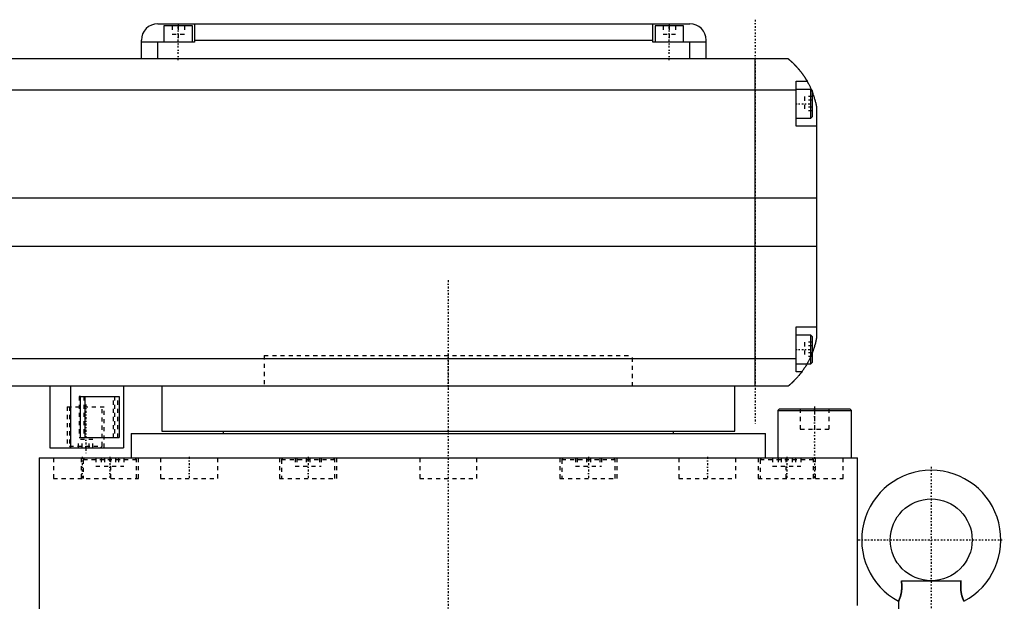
# Model space of a CAD drawing. Extents: x -706 to 186, y -1 to 900.
# Tile 5 of 5: x -105 to 136, y 328 to 470. Entities that reach past the tile are written whole.
import ezdxf

# ---------------------------------------------------------------- set-up
doc = ezdxf.new("R2010")
doc.units = 0
doc.linetypes.add('CENTER', pattern=[1.5, 0.45, -0.5, 0.05, -0.5])
doc.linetypes.add('DASHED', pattern=[2, 1, -1])
for name, color, linetype in [('AM_0', 7, 'CONTINUOUS'), ('AM_3', 7, 'DASHED'), ('AM_7', 7, 'CENTER')]:
    doc.layers.add(name, color=color, linetype=linetype)

msp = doc.modelspace()

# ---------------------------------------------------------------- linework, layer by layer
at = {"layer": 'AM_0', "color": 7, "linetype": 'CONTINUOUS'}
for p, q in [((-71, 469), (59, 469)), ((-69.5, 468.5), (-69.5, 464.5)), ((-62.5, 468.5), (-69.5, 468.5)), ((-66, 469), (-66, 468.5)), ((-62.5, 464.5), (-62.5, 468.5)), ((-62, 469), (-62, 464.5)), ((50, 464.5), (50, 469)), ((50.5, 468.5), (50.5, 464.5)), ((57.5, 468.5), (50.5, 468.5)), ((54, 469), (54, 468.5)), ((57.5, 464.5), (57.5, 468.5)), ((-75, 460.5), (-75, 465)), ((-62, 464.5), (-75, 464.5)), ((-71, 460.5), (-71, 464.5)), ((-62, 465), (50, 465)), ((63, 464.5), (50, 464.5)), ((59, 460.5), (59, 464.5)), ((63, 460.5), (63, 465)), ((-317, 460.5), (83, 460.5)), ((75, 380.5), (75, 460.5)), ((85, 444), (85, 455)), ((85, 455), (87.65, 455)), ((85, 452.8), (-319, 452.8)), ((88.6, 453), (85, 453)), ((89, 452.6), (88.6, 453)), ((88.6, 446), (88.6, 453)), ((89, 446.4), (89, 452.6)), ((90, 448.5), (90, 392.5)), ((85, 446), (88.6, 446)), ((88.6, 446), (89, 446.4)), ((90, 444), (85, 444)), ((90, 426.46), (-324, 426.46)), ((90, 414.6), (-324, 414.6)), ((85, 384), (85, 395)), ((85, 395), (90, 395)), ((88.6, 393), (85, 393)), ((89, 392.6), (88.6, 393)), ((88.6, 386), (88.6, 393)), ((89, 386.4), (89, 392.6)), ((85, 387.22), (-319, 387.22)), ((85, 386), (88.6, 386)), ((88.6, 386), (89, 386.4)), ((86.34, 384), (85, 384)), ((83, 380.5), (-317, 380.5)), ((-97.35, 380.5), (-97.35, 365.5)), ((-92.35, 380.5), (-92.35, 365.5)), ((-79.35, 380.5), (-79.35, 365.5)), ((-70, 380.5), (-70, 369.5)), ((70, 369.5), (70, 380.5)), ((-89.85, 378), (-80.42, 378)), ((-89.85, 368), (-89.85, 378)), ((-88.74, 368), (-88.74, 378)), ((-80.42, 378), (-80.42, 368)), ((80.9, 375), (80.5, 374.6)), ((80.5, 374.6), (80.5, 363)), ((80.5, 374.6), (98.5, 374.6)), ((80.9, 375), (98.1, 375)), ((98.5, 374.6), (98.1, 375)), ((98.5, 363), (98.5, 374.6)), ((-77.5, 369), (-77.5, 363)), ((-77.5, 369), (77.5, 369)), ((-70, 369.5), (70, 369.5)), ((-55, 369.5), (-55, 369)), ((55, 369), (55, 369.5)), ((77.5, 363), (77.5, 369)), ((-89.85, 368), (-80.42, 368)), ((-97.35, 365.5), (-79.35, 365.5)), ((-100, 363), (-100, 169.7)), ((-100, 363), (100, 363)), ((100, 327), (100, 363)), ((110.72, 333), (125.28, 333)), ((110, 328), (110, 326))]:
    msp.add_line(p, q, dxfattribs=at)
for points in [[(83, 460.5, 0), (83, 460.5, 0), (83, 460.5, 0), (83, 460.5, 0), (83.01, 460.5, 0), (83.01, 460.49, 0), (83.01, 460.49, 0), (83.02, 460.49, 0), (83.02, 460.48, 0), (83.03, 460.47, 0), (83.04, 460.47, 0), (83.05, 460.46, 0), (83.05, 460.46, 0), (83.06, 460.45, 0), (83.08, 460.44, 0), (83.09, 460.42, 0), (83.11, 460.41, 0), (83.12, 460.4, 0), (83.13, 460.39, 0), (83.14, 460.38, 0), (83.16, 460.37, 0), (83.18, 460.35, 0), (83.19, 460.34, 0), (83.2, 460.33, 0), (83.23, 460.31, 0), (83.25, 460.29, 0), (83.27, 460.28, 0), (83.28, 460.27, 0), (83.3, 460.24, 0), (83.33, 460.22, 0), (83.36, 460.2, 0), (83.39, 460.17, 0), (83.42, 460.14, 0), (83.44, 460.13, 0), (83.46, 460.11, 0), (83.49, 460.08, 0), (83.52, 460.05, 0), (83.56, 460.02, 0), (83.6, 459.99, 0), (83.63, 459.96, 0), (83.65, 459.94, 0), (83.67, 459.92, 0), (83.71, 459.89, 0), (83.75, 459.85, 0), (83.79, 459.81, 0), (83.83, 459.77, 0), (83.88, 459.74, 0), (83.9, 459.72, 0), (83.92, 459.69, 0), (83.96, 459.65, 0), (84.01, 459.61, 0), (84.06, 459.57, 0), (84.1, 459.52, 0), (84.15, 459.48, 0), (84.17, 459.46, 0), (84.2, 459.43, 0), (84.25, 459.39, 0), (84.29, 459.34, 0), (84.34, 459.29, 0), (84.39, 459.24, 0), (84.44, 459.19, 0), (84.47, 459.17, 0), (84.49, 459.14, 0), (84.54, 459.09, 0), (84.6, 459.04, 0), (84.62, 459.01, 0), (84.65, 458.98, 0), (84.7, 458.93, 0), (84.75, 458.87, 0), (84.78, 458.85, 0), (84.81, 458.82, 0), (84.86, 458.76, 0), (84.91, 458.71, 0), (84.97, 458.65, 0), (85.02, 458.59, 0), (85.07, 458.53, 0), (85.1, 458.5, 0), (85.13, 458.47, 0), (85.18, 458.41, 0), (85.24, 458.35, 0), (85.29, 458.28, 0), (85.35, 458.22, 0), (85.41, 458.16, 0), (85.43, 458.12, 0), (85.46, 458.09, 0), (85.52, 458.02, 0), (85.58, 457.96, 0), (85.63, 457.89, 0), (85.69, 457.82, 0), (85.75, 457.75, 0), (85.78, 457.72, 0), (85.81, 457.68, 0), (85.86, 457.61, 0), (85.92, 457.54, 0), (85.98, 457.46, 0), (86.04, 457.39, 0), (86.1, 457.32, 0), (86.13, 457.28, 0), (86.15, 457.24, 0), (86.21, 457.16, 0), (86.27, 457.09, 0), (86.33, 457.01, 0), (86.39, 456.93, 0), (86.45, 456.85, 0), (86.48, 456.81, 0), (86.51, 456.77, 0), (86.56, 456.69, 0), (86.62, 456.61, 0), (86.65, 456.57, 0), (86.68, 456.52, 0), (86.74, 456.44, 0), (86.8, 456.36, 0), (86.83, 456.32, 0), (86.85, 456.27, 0), (86.91, 456.19, 0), (86.97, 456.1, 0), (87.02, 456.02, 0), (87.08, 455.93, 0), (87.14, 455.84, 0), (87.16, 455.8, 0), (87.19, 455.76, 0), (87.25, 455.67, 0), (87.3, 455.58, 0), (87.49, 455.27, 0), (87.65, 455, 0)], [(87.65, 455, 0), (87.65, 455, 0), (87.66, 454.98, 0), (87.67, 454.96, 0), (87.68, 454.94, 0), (87.7, 454.91, 0), (87.73, 454.86, 0), (87.77, 454.79, 0), (87.82, 454.7, 0), (87.87, 454.6, 0), (87.93, 454.49, 0), (87.96, 454.43, 0), (88, 454.36, 0), (88.07, 454.23, 0), (88.14, 454.08, 0), (88.22, 453.92, 0), (88.31, 453.76, 0), (88.39, 453.58, 0), (88.43, 453.49, 0), (88.47, 453.4, 0), (88.56, 453.21, 0), (88.65, 453.01, 0), (88.69, 452.91, 0)], [(89, 452.14, 0), (89.03, 452.05, 0), (89.1, 451.86, 0), (89.17, 451.67, 0), (89.21, 451.57, 0), (89.24, 451.48, 0), (89.31, 451.28, 0), (89.37, 451.08, 0), (89.43, 450.87, 0), (89.49, 450.67, 0), (89.55, 450.46, 0), (89.58, 450.36, 0), (89.61, 450.26, 0), (89.66, 450.05, 0), (89.72, 449.85, 0), (89.77, 449.64, 0), (89.81, 449.44, 0), (89.86, 449.23, 0), (89.88, 449.13, 0), (89.9, 449.03, 0), (89.94, 448.82, 0), (89.98, 448.61, 0), (90, 448.5, 0)], [(90, 392.5, 0), (89.98, 392.41, 0), (89.95, 392.22, 0), (89.91, 392.03, 0), (89.89, 391.93, 0), (89.87, 391.83, 0), (89.83, 391.63, 0), (89.78, 391.43, 0), (89.73, 391.22, 0), (89.68, 391.01, 0), (89.63, 390.8, 0), (89.6, 390.7, 0), (89.57, 390.59, 0), (89.51, 390.39, 0), (89.45, 390.18, 0), (89.38, 389.97, 0), (89.32, 389.76, 0), (89.25, 389.56, 0), (89.22, 389.46, 0), (89.18, 389.36, 0), (89.11, 389.16, 0), (89.04, 388.96, 0), (89, 388.86, 0)], [(87.65, 386, 0), (87.59, 385.9, 0), (87.48, 385.71, 0), (87.37, 385.53, 0), (87.32, 385.45, 0), (87.27, 385.36, 0), (87.16, 385.2, 0), (87.06, 385.04, 0), (86.96, 384.89, 0), (86.87, 384.75, 0), (86.78, 384.62, 0), (86.74, 384.56, 0), (86.7, 384.5, 0), (86.62, 384.39, 0), (86.55, 384.29, 0), (86.49, 384.21, 0), (86.44, 384.14, 0), (86.4, 384.08, 0), (86.38, 384.06, 0), (86.37, 384.04, 0), (86.35, 384.02, 0), (86.34, 384, 0), (86.34, 384, 0)], [(86.34, 384, 0), (86.2, 383.81, 0), (85.92, 383.45, 0), (85.64, 383.11, 0), (85.5, 382.95, 0), (85.36, 382.79, 0), (85.1, 382.49, 0), (84.84, 382.22, 0), (84.59, 381.96, 0), (84.45, 381.81, 0), (84.41, 381.77, 0), (84.37, 381.73, 0), (84.35, 381.71, 0), (84.33, 381.69, 0), (84.29, 381.66, 0), (84.25, 381.62, 0), (84.21, 381.58, 0), (84.17, 381.55, 0), (84.14, 381.51, 0), (84.12, 381.49, 0), (84.1, 381.47, 0), (84.06, 381.44, 0), (84.03, 381.4, 0), (84.01, 381.39, 0), (83.99, 381.37, 0), (83.96, 381.34, 0), (83.92, 381.31, 0), (83.9, 381.29, 0), (83.89, 381.27, 0), (83.85, 381.24, 0), (83.82, 381.21, 0), (83.79, 381.18, 0), (83.75, 381.15, 0), (83.72, 381.12, 0), (83.71, 381.11, 0), (83.69, 381.09, 0), (83.66, 381.07, 0), (83.63, 381.04, 0), (83.6, 381.01, 0), (83.57, 380.99, 0), (83.54, 380.96, 0), (83.53, 380.95, 0), (83.52, 380.94, 0), (83.49, 380.91, 0), (83.46, 380.89, 0), (83.44, 380.87, 0), (83.41, 380.85, 0), (83.39, 380.83, 0), (83.38, 380.82, 0), (83.37, 380.81, 0), (83.34, 380.79, 0), (83.32, 380.77, 0), (83.3, 380.75, 0), (83.28, 380.73, 0), (83.26, 380.72, 0), (83.25, 380.71, 0), (83.24, 380.7, 0), (83.22, 380.69, 0), (83.2, 380.67, 0), (83.19, 380.66, 0), (83.17, 380.64, 0), (83.16, 380.63, 0), (83.15, 380.62, 0), (83.14, 380.62, 0), (83.13, 380.61, 0), (83.11, 380.59, 0), (83.11, 380.59, 0), (83.1, 380.58, 0), (83.09, 380.57, 0), (83.08, 380.57, 0), (83.07, 380.56, 0), (83.07, 380.56, 0), (83.06, 380.55, 0), (83.05, 380.54, 0), (83.04, 380.54, 0), (83.04, 380.53, 0), (83.03, 380.52, 0), (83.03, 380.52, 0), (83.02, 380.52, 0), (83.02, 380.51, 0), (83.01, 380.51, 0), (83, 380.5, 0), (83, 380.5, 0)], [(110.72, 333, 0), (110.74, 332.81, 0), (110.76, 332.58, 0), (110.77, 332.51, 0), (110.77, 332.45, 0), (110.77, 332.42, 0), (110.78, 332.38, 0), (110.78, 332.32, 0), (110.78, 332.25, 0), (110.79, 332.18, 0), (110.79, 332.12, 0), (110.8, 332.05, 0), (110.8, 332.02, 0), (110.8, 331.99, 0), (110.8, 331.92, 0), (110.8, 331.85, 0), (110.8, 331.82, 0), (110.8, 331.79, 0), (110.81, 331.72, 0), (110.81, 331.65, 0), (110.81, 331.62, 0), (110.81, 331.59, 0), (110.81, 331.52, 0), (110.81, 331.45, 0), (110.8, 331.39, 0), (110.8, 331.32, 0), (110.8, 331.26, 0), (110.8, 331.22, 0), (110.8, 331.19, 0), (110.8, 331.12, 0), (110.79, 331.06, 0), (110.79, 330.99, 0), (110.78, 330.93, 0), (110.78, 330.86, 0), (110.78, 330.83, 0), (110.77, 330.8, 0), (110.77, 330.73, 0), (110.76, 330.67, 0), (110.76, 330.61, 0), (110.75, 330.54, 0), (110.74, 330.48, 0), (110.74, 330.45, 0), (110.73, 330.42, 0), (110.72, 330.35, 0), (110.72, 330.29, 0), (110.71, 330.23, 0), (110.7, 330.17, 0), (110.69, 330.11, 0), (110.68, 330.08, 0), (110.68, 330.05, 0), (110.66, 329.99, 0), (110.65, 329.93, 0), (110.64, 329.87, 0), (110.63, 329.81, 0), (110.62, 329.76, 0), (110.61, 329.73, 0), (110.6, 329.7, 0), (110.59, 329.64, 0), (110.58, 329.59, 0), (110.57, 329.56, 0), (110.56, 329.53, 0), (110.55, 329.48, 0), (110.54, 329.43, 0), (110.53, 329.4, 0), (110.52, 329.37, 0), (110.51, 329.32, 0), (110.49, 329.27, 0), (110.48, 329.22, 0), (110.46, 329.17, 0), (110.45, 329.12, 0), (110.44, 329.1, 0), (110.43, 329.08, 0), (110.42, 329.03, 0), (110.4, 328.99, 0), (110.39, 328.94, 0), (110.37, 328.9, 0), (110.36, 328.85, 0), (110.35, 328.83, 0), (110.34, 328.81, 0), (110.33, 328.77, 0), (110.31, 328.73, 0), (110.3, 328.69, 0), (110.28, 328.66, 0), (110.27, 328.62, 0), (110.26, 328.6, 0), (110.26, 328.58, 0), (110.24, 328.55, 0), (110.23, 328.51, 0), (110.22, 328.48, 0), (110.2, 328.45, 0), (110.19, 328.42, 0), (110.18, 328.4, 0), (110.18, 328.39, 0), (110.17, 328.36, 0), (110.15, 328.33, 0), (110.14, 328.31, 0), (110.13, 328.28, 0), (110.12, 328.26, 0), (110.11, 328.25, 0), (110.11, 328.23, 0), (110.1, 328.21, 0), (110.09, 328.19, 0), (110.09, 328.18, 0), (110.08, 328.17, 0), (110.07, 328.15, 0), (110.06, 328.13, 0), (110.06, 328.13, 0), (110.06, 328.12, 0), (110.05, 328.1, 0), (110.04, 328.09, 0), (110.04, 328.07, 0), (110.03, 328.06, 0), (110.02, 328.05, 0), (110.02, 328.05, 0), (110.02, 328.04, 0), (110.02, 328.03, 0), (110.01, 328.02, 0), (110.01, 328.02, 0), (110.01, 328.01, 0), (110, 328.01, 0), (110, 328.01, 0), (110, 328, 0), (110, 328, 0), (110, 328, 0), (110, 328, 0)], [(110.72, 333, 0), (110.74, 332.81, 0), (110.76, 332.58, 0), (110.77, 332.51, 0), (110.77, 332.45, 0), (110.77, 332.42, 0), (110.78, 332.38, 0), (110.78, 332.32, 0), (110.78, 332.25, 0), (110.79, 332.18, 0), (110.79, 332.12, 0), (110.8, 332.05, 0), (110.8, 332.02, 0), (110.8, 331.99, 0), (110.8, 331.92, 0), (110.8, 331.85, 0), (110.8, 331.82, 0), (110.8, 331.79, 0), (110.81, 331.72, 0), (110.81, 331.65, 0), (110.81, 331.62, 0), (110.81, 331.59, 0), (110.81, 331.52, 0), (110.81, 331.45, 0), (110.8, 331.39, 0), (110.8, 331.32, 0), (110.8, 331.26, 0), (110.8, 331.22, 0), (110.8, 331.19, 0), (110.8, 331.12, 0), (110.79, 331.06, 0), (110.79, 330.99, 0), (110.78, 330.93, 0), (110.78, 330.86, 0), (110.78, 330.83, 0), (110.77, 330.8, 0), (110.77, 330.73, 0), (110.76, 330.67, 0), (110.76, 330.61, 0), (110.75, 330.54, 0), (110.74, 330.48, 0), (110.74, 330.45, 0), (110.73, 330.42, 0), (110.72, 330.35, 0), (110.72, 330.29, 0), (110.71, 330.23, 0), (110.7, 330.17, 0), (110.69, 330.11, 0), (110.68, 330.08, 0), (110.68, 330.05, 0), (110.66, 329.99, 0), (110.65, 329.93, 0), (110.64, 329.87, 0), (110.63, 329.81, 0), (110.62, 329.76, 0), (110.61, 329.73, 0), (110.6, 329.7, 0), (110.59, 329.64, 0), (110.58, 329.59, 0), (110.57, 329.56, 0), (110.56, 329.53, 0), (110.55, 329.48, 0), (110.54, 329.43, 0), (110.53, 329.4, 0), (110.52, 329.37, 0), (110.51, 329.32, 0), (110.49, 329.27, 0), (110.48, 329.22, 0), (110.46, 329.17, 0), (110.45, 329.12, 0), (110.44, 329.1, 0), (110.43, 329.08, 0), (110.42, 329.03, 0), (110.4, 328.99, 0), (110.39, 328.94, 0), (110.37, 328.9, 0), (110.36, 328.85, 0), (110.35, 328.83, 0), (110.34, 328.81, 0), (110.33, 328.77, 0), (110.31, 328.73, 0), (110.3, 328.69, 0), (110.28, 328.66, 0), (110.27, 328.62, 0), (110.26, 328.6, 0), (110.26, 328.58, 0), (110.24, 328.55, 0), (110.23, 328.51, 0), (110.22, 328.48, 0), (110.2, 328.45, 0), (110.19, 328.42, 0), (110.18, 328.4, 0), (110.18, 328.39, 0), (110.17, 328.36, 0), (110.15, 328.33, 0), (110.14, 328.31, 0), (110.13, 328.28, 0), (110.12, 328.26, 0), (110.11, 328.25, 0), (110.11, 328.23, 0), (110.1, 328.21, 0), (110.09, 328.19, 0), (110.09, 328.18, 0), (110.08, 328.17, 0), (110.07, 328.15, 0), (110.06, 328.13, 0), (110.06, 328.13, 0), (110.06, 328.12, 0), (110.05, 328.1, 0), (110.04, 328.09, 0), (110.04, 328.07, 0), (110.03, 328.06, 0), (110.02, 328.05, 0), (110.02, 328.05, 0), (110.02, 328.04, 0), (110.02, 328.03, 0), (110.01, 328.02, 0), (110.01, 328.02, 0), (110.01, 328.01, 0), (110, 328.01, 0), (110, 328.01, 0), (110, 328, 0), (110, 328, 0), (110, 328, 0), (110, 328, 0)], [(126, 328, 0), (126, 328, 0), (126, 328, 0), (126, 328, 0), (126, 328.01, 0), (126, 328.01, 0), (125.99, 328.01, 0), (125.99, 328.02, 0), (125.99, 328.02, 0), (125.98, 328.03, 0), (125.98, 328.04, 0), (125.98, 328.05, 0), (125.98, 328.05, 0), (125.97, 328.06, 0), (125.96, 328.07, 0), (125.96, 328.09, 0), (125.95, 328.1, 0), (125.94, 328.12, 0), (125.94, 328.13, 0), (125.94, 328.13, 0), (125.93, 328.15, 0), (125.92, 328.17, 0), (125.91, 328.18, 0), (125.91, 328.19, 0), (125.9, 328.21, 0), (125.89, 328.23, 0), (125.89, 328.25, 0), (125.88, 328.26, 0), (125.87, 328.28, 0), (125.86, 328.31, 0), (125.85, 328.33, 0), (125.83, 328.36, 0), (125.82, 328.39, 0), (125.82, 328.4, 0), (125.81, 328.42, 0), (125.8, 328.45, 0), (125.78, 328.48, 0), (125.77, 328.51, 0), (125.76, 328.55, 0), (125.74, 328.58, 0), (125.74, 328.6, 0), (125.73, 328.62, 0), (125.72, 328.66, 0), (125.7, 328.69, 0), (125.69, 328.73, 0), (125.67, 328.77, 0), (125.66, 328.81, 0), (125.65, 328.83, 0), (125.64, 328.85, 0), (125.63, 328.9, 0), (125.61, 328.94, 0), (125.6, 328.99, 0), (125.58, 329.03, 0), (125.57, 329.08, 0), (125.56, 329.1, 0), (125.55, 329.12, 0), (125.54, 329.17, 0), (125.52, 329.22, 0), (125.51, 329.27, 0), (125.49, 329.32, 0), (125.48, 329.37, 0), (125.47, 329.4, 0), (125.46, 329.43, 0), (125.45, 329.48, 0), (125.44, 329.53, 0), (125.43, 329.56, 0), (125.42, 329.59, 0), (125.41, 329.64, 0), (125.4, 329.7, 0), (125.39, 329.73, 0), (125.38, 329.75, 0), (125.37, 329.81, 0), (125.36, 329.87, 0), (125.35, 329.93, 0), (125.34, 329.99, 0), (125.32, 330.05, 0), (125.32, 330.08, 0), (125.31, 330.11, 0), (125.3, 330.17, 0), (125.29, 330.23, 0), (125.28, 330.29, 0), (125.28, 330.35, 0), (125.27, 330.42, 0), (125.26, 330.45, 0), (125.26, 330.48, 0), (125.25, 330.54, 0), (125.24, 330.61, 0), (125.24, 330.67, 0), (125.23, 330.73, 0), (125.23, 330.8, 0), (125.22, 330.83, 0), (125.22, 330.86, 0), (125.22, 330.93, 0), (125.21, 330.99, 0), (125.21, 331.06, 0), (125.2, 331.12, 0), (125.2, 331.19, 0), (125.2, 331.22, 0), (125.2, 331.26, 0), (125.2, 331.32, 0), (125.2, 331.39, 0), (125.19, 331.46, 0), (125.19, 331.52, 0), (125.19, 331.59, 0), (125.19, 331.62, 0), (125.19, 331.65, 0), (125.19, 331.72, 0), (125.2, 331.79, 0), (125.2, 331.82, 0), (125.2, 331.85, 0), (125.2, 331.92, 0), (125.2, 331.99, 0), (125.2, 332.02, 0), (125.2, 332.05, 0), (125.21, 332.12, 0), (125.21, 332.19, 0), (125.22, 332.25, 0), (125.22, 332.32, 0), (125.22, 332.38, 0), (125.23, 332.42, 0), (125.23, 332.45, 0), (125.23, 332.51, 0), (125.24, 332.58, 0), (125.26, 332.81, 0), (125.28, 333, 0)]]:
    msp.add_polyline3d(points, dxfattribs=at)
msp.add_circle((118, 343), 10, dxfattribs=at)
for centre, radius, start, end in [((-71, 465), 4, 90, 180), ((59, 465), 4, 0, 90), ((118, 343), 17, 298.0725, 241.9275)]:
    msp.add_arc(centre, radius, start, end, dxfattribs=at)
at = {"layer": 'AM_3', "color": 6, "linetype": 'DASHED'}
for p, q in [((-67.5, 468.5), (-67.5, 466.5)), ((-66, 468.5), (-66, 464.5)), ((-64.5, 468.5), (-64.5, 466.5)), ((52.5, 468.5), (52.5, 466.5)), ((54, 468.5), (54, 464.5)), ((55.5, 468.5), (55.5, 466.5)), ((-67.5, 466.5), (-64.5, 466.5)), ((52.5, 466.5), (55.5, 466.5)), ((87, 451.23), (87, 447.77)), ((89, 451.23), (87, 451.23)), ((89, 450.37), (87, 450.37)), ((89, 448.63), (87, 448.63)), ((89, 447.77), (87, 447.77)), ((87, 391.23), (87, 387.77)), ((89, 391.23), (87, 391.23)), ((89, 390.37), (87, 390.37)), ((-45, 388), (-45, 380.5)), ((-45, 388), (45, 388)), ((-45, 388), (-45, 380.5)), ((-45, 388), (45, 388)), ((45, 380.5), (45, 388)), ((45, 380.5), (45, 388)), ((89, 388.63), (87, 388.63)), ((89, 387.77), (87, 387.77)), ((-90.17, 378), (-90.17, 368)), ((-89.85, 378), (-90.17, 378)), ((-89.06, 378), (-89.06, 368)), ((-81.85, 368), (-81.85, 378)), ((-81.53, 378), (-81.53, 368)), ((-80.74, 368), (-80.74, 378)), ((-93.1, 375.5), (-93.1, 365.5)), ((-93.1, 375.5), (-84.1, 375.5)), ((-92.6, 375.5), (-92.6, 365.9)), ((-84.6, 365.9), (-84.6, 375.5)), ((-84.1, 365.5), (-84.1, 375.5)), ((86, 375), (86, 370)), ((89.5, 375), (89.5, 370)), ((93, 375), (93, 370)), ((86, 370), (93, 370)), ((-92.6, 365.9), (-92.2, 365.5)), ((-92.6, 365.9), (-84.6, 365.9)), ((-90.33, 365.5), (-90.33, 367.5)), ((-86.87, 367.5), (-90.33, 367.5)), ((-90.17, 368), (-88.74, 368)), ((-89.47, 365.5), (-89.47, 367.5)), ((-87.73, 365.5), (-87.73, 367.5)), ((-86.87, 365.5), (-86.87, 367.5)), ((-85, 365.5), (-84.6, 365.9)), ((-96.5, 363), (-96.5, 358)), ((-89.69, 363), (-89.69, 358)), ((-88.79, 363), (-89.19, 362.6)), ((-89.19, 362.6), (-89.19, 358)), ((-89.19, 362.6), (-76.19, 362.6)), ((-86.12, 363), (-86.12, 361)), ((-86.12, 361), (-79.25, 361)), ((-84.8, 363), (-84.8, 361)), ((-84.01, 363), (-84.01, 361)), ((-82.5, 358), (-82.5, 363)), ((-81.36, 363), (-81.36, 361)), ((-80.58, 363), (-80.58, 361)), ((-79.25, 363), (-79.25, 361)), ((-76.19, 362.6), (-76.59, 363)), ((-76.19, 358), (-76.19, 362.6)), ((-75.69, 358), (-75.69, 363)), ((-70.29, 363), (-70.29, 358)), ((-56.29, 358), (-56.29, 363)), ((-41.25, 363), (-41.25, 358)), ((-40.35, 363), (-40.75, 362.6)), ((-40.75, 362.6), (-40.75, 358)), ((-40.75, 362.6), (-27.75, 362.6)), ((-37.45, 363), (-37.45, 361)), ((-37.45, 361), (-31.05, 361)), ((-37, 363), (-37, 361)), ((-34.7, 363), (-34.7, 361)), ((-33.8, 363), (-33.8, 361)), ((-31.5, 363), (-31.5, 361)), ((-31.05, 363), (-31.05, 361)), ((-27.75, 362.6), (-28.15, 363)), ((-27.75, 358), (-27.75, 362.6)), ((-27.25, 358), (-27.25, 363)), ((-7, 363), (-7, 358)), ((7, 358), (7, 363)), ((27.25, 363), (27.25, 358)), ((28.15, 363), (27.75, 362.6)), ((27.75, 362.6), (27.75, 358)), ((27.75, 362.6), (40.75, 362.6)), ((31.05, 363), (31.05, 361)), ((31.05, 361), (37.45, 361)), ((31.5, 363), (31.5, 361)), ((33.8, 363), (33.8, 361)), ((34.7, 363), (34.7, 361)), ((37, 363), (37, 361)), ((37.45, 363), (37.45, 361)), ((40.75, 362.6), (40.35, 363)), ((40.75, 358), (40.75, 362.6)), ((41.25, 358), (41.25, 363)), ((56.29, 363), (56.29, 358)), ((70.29, 358), (70.29, 363)), ((75.69, 363), (75.69, 358)), ((76.59, 363), (76.19, 362.6)), ((76.19, 362.6), (76.19, 358)), ((76.19, 362.6), (89.19, 362.6)), ((79.25, 363), (79.25, 361)), ((79.25, 361), (86.12, 361)), ((80.58, 363), (80.58, 361)), ((81.36, 363), (81.36, 361)), ((82.5, 363), (82.5, 358)), ((84.01, 363), (84.01, 361)), ((84.8, 363), (84.8, 361)), ((86.12, 363), (86.12, 361)), ((89.19, 362.6), (88.79, 363)), ((89.19, 358), (89.19, 362.6)), ((89.69, 358), (89.69, 363)), ((96.5, 358), (96.5, 363)), ((-96.5, 358), (-75.69, 358)), ((-70.29, 358), (-56.29, 358)), ((-41.25, 358), (-27.25, 358)), ((-7, 358), (7, 358)), ((27.25, 358), (41.25, 358)), ((56.29, 358), (70.29, 358)), ((75.69, 358), (96.5, 358))]:
    msp.add_line(p, q, dxfattribs=at)
for points in [[(88.69, 452.91, 0), (88.74, 452.79, 0), (88.84, 452.54, 0), (88.95, 452.28, 0), (89, 452.14, 0)], [(89, 388.86, 0), (88.97, 388.77, 0), (88.9, 388.6, 0), (88.83, 388.43, 0), (88.8, 388.34, 0), (88.76, 388.25, 0), (88.69, 388.08, 0), (88.61, 387.91, 0), (88.54, 387.74, 0), (88.46, 387.58, 0), (88.39, 387.41, 0), (88.35, 387.33, 0), (88.31, 387.25, 0), (88.23, 387.09, 0), (88.15, 386.94, 0), (88.08, 386.78, 0), (88, 386.63, 0), (87.92, 386.49, 0), (87.88, 386.41, 0), (87.84, 386.34, 0), (87.76, 386.2, 0), (87.69, 386.07, 0), (87.65, 386, 0)], [(110, 328, 0), (110, 328, 0), (110, 328, 0), (110, 328, 0), (110, 328.01, 0), (110, 328.01, 0), (110.01, 328.01, 0), (110.01, 328.02, 0), (110.01, 328.02, 0), (110.02, 328.03, 0), (110.02, 328.04, 0), (110.02, 328.05, 0), (110.02, 328.05, 0), (110.03, 328.06, 0), (110.04, 328.07, 0), (110.04, 328.09, 0), (110.05, 328.1, 0), (110.06, 328.12, 0), (110.06, 328.13, 0), (110.06, 328.13, 0), (110.07, 328.15, 0), (110.08, 328.17, 0), (110.09, 328.18, 0), (110.09, 328.19, 0), (110.1, 328.21, 0), (110.11, 328.23, 0), (110.11, 328.25, 0), (110.12, 328.26, 0), (110.13, 328.28, 0), (110.14, 328.31, 0), (110.15, 328.33, 0), (110.17, 328.36, 0), (110.18, 328.39, 0), (110.18, 328.4, 0), (110.19, 328.42, 0), (110.2, 328.45, 0), (110.22, 328.48, 0), (110.23, 328.51, 0), (110.24, 328.55, 0), (110.26, 328.58, 0), (110.26, 328.6, 0), (110.27, 328.62, 0), (110.28, 328.66, 0), (110.3, 328.69, 0), (110.31, 328.73, 0), (110.33, 328.77, 0), (110.34, 328.81, 0), (110.35, 328.83, 0), (110.36, 328.85, 0), (110.37, 328.9, 0), (110.39, 328.94, 0), (110.4, 328.99, 0), (110.42, 329.03, 0), (110.43, 329.08, 0), (110.44, 329.1, 0), (110.45, 329.12, 0), (110.46, 329.17, 0), (110.48, 329.22, 0), (110.49, 329.27, 0), (110.51, 329.32, 0), (110.52, 329.37, 0), (110.53, 329.4, 0), (110.54, 329.43, 0), (110.55, 329.48, 0), (110.56, 329.53, 0), (110.57, 329.56, 0), (110.58, 329.59, 0), (110.59, 329.64, 0), (110.6, 329.7, 0), (110.61, 329.73, 0), (110.62, 329.75, 0), (110.63, 329.81, 0), (110.64, 329.87, 0), (110.65, 329.93, 0), (110.66, 329.99, 0), (110.68, 330.05, 0), (110.68, 330.08, 0), (110.69, 330.11, 0), (110.7, 330.17, 0), (110.71, 330.23, 0), (110.72, 330.29, 0), (110.72, 330.35, 0), (110.73, 330.42, 0), (110.74, 330.45, 0), (110.74, 330.48, 0), (110.75, 330.54, 0), (110.76, 330.61, 0), (110.76, 330.67, 0), (110.77, 330.73, 0), (110.77, 330.8, 0), (110.78, 330.83, 0), (110.78, 330.86, 0), (110.78, 330.93, 0), (110.79, 330.99, 0), (110.79, 331.06, 0), (110.8, 331.12, 0), (110.8, 331.19, 0), (110.8, 331.22, 0), (110.8, 331.26, 0), (110.8, 331.32, 0), (110.8, 331.39, 0), (110.81, 331.46, 0), (110.81, 331.52, 0), (110.81, 331.59, 0), (110.81, 331.62, 0), (110.81, 331.65, 0), (110.81, 331.72, 0), (110.8, 331.79, 0), (110.8, 331.82, 0), (110.8, 331.85, 0), (110.8, 331.92, 0), (110.8, 331.99, 0), (110.8, 332.02, 0), (110.8, 332.05, 0), (110.79, 332.12, 0), (110.79, 332.19, 0), (110.78, 332.25, 0), (110.78, 332.32, 0), (110.78, 332.38, 0), (110.77, 332.42, 0), (110.77, 332.45, 0), (110.77, 332.51, 0), (110.76, 332.58, 0), (110.74, 332.81, 0), (110.72, 333, 0)], [(125.28, 333, 0), (125.26, 332.81, 0), (125.24, 332.58, 0), (125.23, 332.51, 0), (125.23, 332.45, 0), (125.23, 332.42, 0), (125.22, 332.38, 0), (125.22, 332.32, 0), (125.22, 332.25, 0), (125.21, 332.18, 0), (125.21, 332.12, 0), (125.2, 332.05, 0), (125.2, 332.02, 0), (125.2, 331.99, 0), (125.2, 331.92, 0), (125.2, 331.85, 0), (125.2, 331.82, 0), (125.2, 331.79, 0), (125.19, 331.72, 0), (125.19, 331.65, 0), (125.19, 331.62, 0), (125.19, 331.59, 0), (125.19, 331.52, 0), (125.19, 331.45, 0), (125.2, 331.39, 0), (125.2, 331.32, 0), (125.2, 331.26, 0), (125.2, 331.22, 0), (125.2, 331.19, 0), (125.2, 331.12, 0), (125.21, 331.06, 0), (125.21, 330.99, 0), (125.22, 330.93, 0), (125.22, 330.86, 0), (125.22, 330.83, 0), (125.23, 330.8, 0), (125.23, 330.73, 0), (125.24, 330.67, 0), (125.24, 330.61, 0), (125.25, 330.54, 0), (125.26, 330.48, 0), (125.26, 330.45, 0), (125.27, 330.42, 0), (125.28, 330.35, 0), (125.28, 330.29, 0), (125.29, 330.23, 0), (125.3, 330.17, 0), (125.31, 330.11, 0), (125.32, 330.08, 0), (125.32, 330.05, 0), (125.34, 329.99, 0), (125.35, 329.93, 0), (125.36, 329.87, 0), (125.37, 329.81, 0), (125.38, 329.76, 0), (125.39, 329.73, 0), (125.4, 329.7, 0), (125.41, 329.64, 0), (125.42, 329.59, 0), (125.43, 329.56, 0), (125.44, 329.53, 0), (125.45, 329.48, 0), (125.46, 329.43, 0), (125.47, 329.4, 0), (125.48, 329.37, 0), (125.49, 329.32, 0), (125.51, 329.27, 0), (125.52, 329.22, 0), (125.54, 329.17, 0), (125.55, 329.12, 0), (125.56, 329.1, 0), (125.57, 329.08, 0), (125.58, 329.03, 0), (125.6, 328.99, 0), (125.61, 328.94, 0), (125.63, 328.9, 0), (125.64, 328.85, 0), (125.65, 328.83, 0), (125.66, 328.81, 0), (125.67, 328.77, 0), (125.69, 328.73, 0), (125.7, 328.69, 0), (125.72, 328.66, 0), (125.73, 328.62, 0), (125.74, 328.6, 0), (125.74, 328.58, 0), (125.76, 328.55, 0), (125.77, 328.51, 0), (125.78, 328.48, 0), (125.8, 328.45, 0), (125.81, 328.42, 0), (125.82, 328.4, 0), (125.82, 328.39, 0), (125.83, 328.36, 0), (125.85, 328.33, 0), (125.86, 328.31, 0), (125.87, 328.28, 0), (125.88, 328.26, 0), (125.89, 328.25, 0), (125.89, 328.23, 0), (125.9, 328.21, 0), (125.91, 328.19, 0), (125.91, 328.18, 0), (125.92, 328.17, 0), (125.93, 328.15, 0), (125.94, 328.13, 0), (125.94, 328.13, 0), (125.94, 328.12, 0), (125.95, 328.1, 0), (125.96, 328.09, 0), (125.96, 328.07, 0), (125.97, 328.06, 0), (125.98, 328.05, 0), (125.98, 328.05, 0), (125.98, 328.04, 0), (125.98, 328.03, 0), (125.99, 328.02, 0), (125.99, 328.02, 0), (125.99, 328.01, 0), (126, 328.01, 0), (126, 328.01, 0), (126, 328, 0), (126, 328, 0), (126, 328, 0), (126, 328, 0)]]:
    msp.add_polyline3d(points, dxfattribs=at)
at = {"layer": 'AM_7', "color": 4, "linetype": 'CENTER'}
for p, q in [((75, 470), (75, 371)), ((-66, 460.1), (-66, 468.9)), ((54, 460.1), (54, 468.9)), ((84.8, 449.5), (89.2, 449.5)), ((0, 406.4), (0, 1.6)), ((0, 388.38), (0, 380.12)), ((84.8, 389.5), (89.2, 389.5)), ((-88.6, 376.05), (-88.6, 363.95)), ((89.5, 375.6), (89.5, 357.75)), ((-89.5, 363.25), (-89.5, 357.75)), ((-82.69, 363.25), (-82.69, 357.75)), ((-63.29, 363.25), (-63.29, 357.75)), ((-34.25, 363.25), (-34.25, 357.75)), ((34.25, 363.25), (34.25, 357.75)), ((63.29, 363.25), (63.29, 357.75)), ((82.69, 363.25), (82.69, 357.75)), ((118, 360.85), (118, 323.55)), ((100.15, 343), (135.85, 343))]:
    msp.add_line(p, q, dxfattribs=at)

doc.saveas('drawing.dxf')
